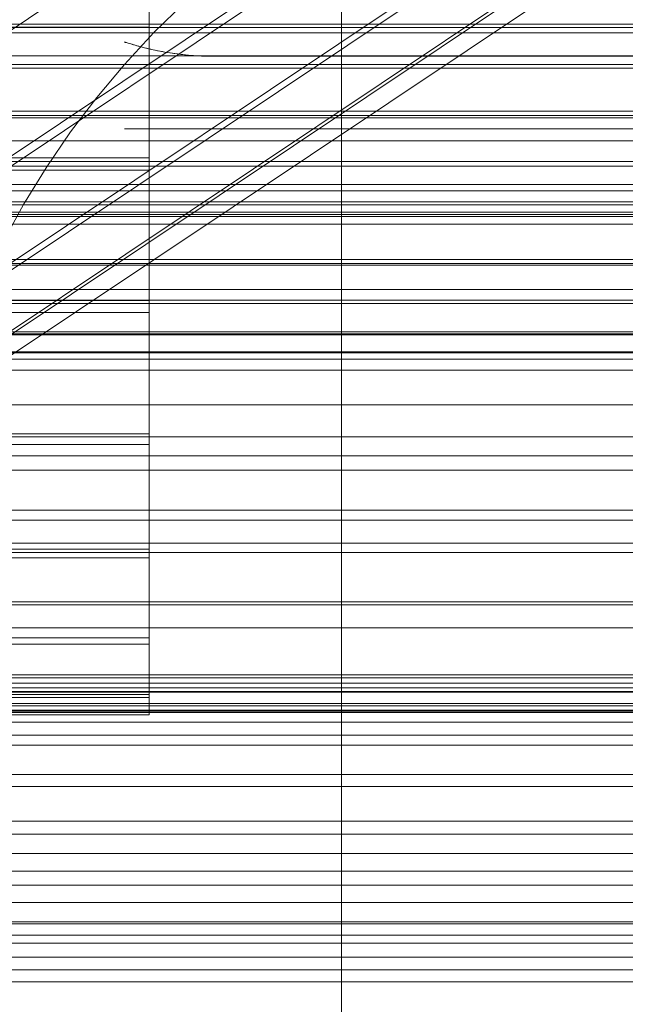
# Model space of a CAD drawing. Header units: millimetres. Extents: x -2233 to 61924, y -68080 to 6847.
# Tile 145 of 256: x 305 to 333, y -34791 to -34745. Entities that reach past the tile are written whole.
import ezdxf

# ---------------------------------------------------------------- set-up
doc = ezdxf.new("R2010")
doc.units = ezdxf.units.MM
for name, color, linetype, lineweight in [('COTAS_O', 1, 'Continuous', 0), ('COTAS_P', 1, 'Continuous', 0), ('frontal_briquetadora', 7, 'Continuous', 0), ('frontal_C01', 7, 'Continuous', 0), ('frontal_C02', 7, 'Continuous', 0), ('frontal_C03', 7, 'Continuous', 0), ('frontal_C05', 7, 'Continuous', 0), ('frontal_mezcladora', 7, 'Continuous', 0)]:
    doc.layers.add(name, color=color, linetype=linetype, lineweight=lineweight)
doc.dimstyles.new('R19_100', dxfattribs={"dimtxt": 250, "dimasz": 150, "dimexe": 150, "dimexo": 80, "dimgap": 100, "dimtad": 1, "dimtih": 1, "dimtoh": 1, "dimdsep": 46, "dimcen": 0.09, "dimadec": 0, "dimazin": 0, "dimtfac": 1, "dimtdec": 4, "dimtofl": 0, "dimtmove": 0, "dimatfit": 3, "dimfxl": 1, "dimtolj": 1, "dimtzin": 0, "dimarcsym": 0})

# ---------------------------------------------------------------- blocks, each defined once
blk = doc.blocks.new('DIM_R28_48')
at = {"layer": 'COTAS_P'}
for p, q in [((-1750, -34600), (-1600, -34555)), ((2600, -34600), (2450, -34555)), ((-1750, -35500), (-1750, -34600)), ((-1750, -34600), (2600, -34600)), ((-1750, -34600), (-1600, -34645)), ((2600, -34600), (2450, -34645)), ((2600, -35500), (2600, -34600))]:
    blk.add_line(p, q, dxfattribs=at)
blk.add_text('4350 P', height=250, dxfattribs=at).set_placement((425, -34500))
blk = doc.blocks.new('DIM_R28_50')
at = {"layer": 'COTAS_P'}
for p, q in [((1705.784, -34504.945), (1551.897, -34475.895)), ((-194.216, -34704.945), (1705.784, -34504.945)), ((1705.784, -34504.945), (1561.319, -34565.401)), ((1800, -35400), (1705.784, -34504.945)), ((-194.216, -34704.945), (-49.751, -34644.49)), ((-100, -35600), (-194.216, -34704.945)), ((-194.216, -34704.945), (-40.33, -34733.995))]:
    blk.add_line(p, q, dxfattribs=at)
blk.add_text('1910.5 P', height=250, rotation=6.009, dxfattribs=at).set_placement((745.315, -34505.495))
blk = doc.blocks.new('DIM_R28_53')
at = {"layer": 'COTAS_P'}
for p, q in [((-150, -32300), (550, -32300)), ((550, -32300), (505, -32450)), ((550, -34900), (550, -32300)), ((550, -32300), (595, -32450)), ((550, -34900), (505, -34750)), ((550, -34900), (595, -34750)), ((-150, -34900), (550, -34900))]:
    blk.add_line(p, q, dxfattribs=at)
blk.add_text('2600 P', height=250, rotation=90, dxfattribs=at).set_placement((450, -33600))
blk = doc.blocks.new('DIM_R28_56')
at = {"layer": 'COTAS_O'}
for p, q in [((-650, -34200), (-500, -34155)), ((650, -34200), (500, -34155)), ((-650, -34900), (-650, -34200)), ((-650, -34200), (650, -34200)), ((-650, -34200), (-500, -34245)), ((650, -34200), (500, -34245)), ((650, -34900), (650, -34200))]:
    blk.add_line(p, q, dxfattribs=at)
blk.add_text('1300 O', height=250, dxfattribs=at).set_placement((0, -34100))
blk = doc.blocks.new('DIM_R28_61')
at = {"layer": 'COTAS_P'}
for p, q in [((-305, -34680), (395, -34680)), ((395, -34680), (350, -34830)), ((395, -36000), (395, -34680)), ((395, -34680), (440, -34830)), ((395, -36000), (350, -35850)), ((395, -36000), (440, -35850)), ((-305, -36000), (395, -36000))]:
    blk.add_line(p, q, dxfattribs=at)
blk.add_text('1320 P', height=250, rotation=90, dxfattribs=at).set_placement((295, -35340))

msp = doc.modelspace()

# ---------------------------------------------------------------- linework, layer by layer
at = {"layer": 'frontal_briquetadora'}
for p, q in [((320, -34760), (320, -34736)), ((320, -34750), (320, -34736)), ((210, -34750), (340, -34750)), ((210, -34750), (320, -34750)), ((320, -34750), (340, -34750)), ((320, -34760), (320, -34750)), ((-490, -34760), (490, -34760)), ((-490, -34760), (340, -34760)), ((320, -34760), (340, -34760)), ((320, -34760), (490, -34760))]:
    msp.add_line(p, q, dxfattribs=at)
at = {"layer": 'frontal_C01'}
for p, q in [((311.15, -34739.667), (311.15, -34745.821)), ((311.15, -34751.836), (311.15, -34745.272)), ((-440, -34745.685), (440, -34745.685)), ((-440, -34745.828), (440, -34745.828)), ((-311.15, -34745.821), (311.15, -34745.821)), ((311.15, -34745.821), (311.15, -34752.404)), ((-440, -34747.533), (440, -34747.533)), ((-440, -34747.708), (440, -34747.708)), ((440, -34749.694), (-440, -34749.694)), ((-440, -34749.888), (440, -34749.888)), ((-440, -34752.019), (440, -34752.019)), ((-440, -34752.221), (440, -34752.221)), ((-311.15, -34751.836), (311.15, -34751.836)), ((311.15, -34758.419), (311.15, -34751.836)), ((-311.15, -34752.404), (311.15, -34752.404)), ((311.15, -34752.404), (311.15, -34758.968)), ((-440, -34754.352), (440, -34754.352)), ((-440, -34754.547), (440, -34754.547)), ((-440, -34756.533), (440, -34756.533)), ((-440, -34756.707), (440, -34756.707)), ((-440, -34758.412), (440, -34758.412)), ((-440, -34758.555), (440, -34758.555)), ((-311.15, -34758.419), (311.15, -34758.419)), ((311.15, -34764.573), (311.15, -34758.419)), ((-311.15, -34758.968), (311.15, -34758.968)), ((311.15, -34758.968), (311.15, -34765.066)), ((-440, -34759.864), (440, -34759.864)), ((-440, -34759.964), (440, -34759.964)), ((-440, -34760.787), (440, -34760.787)), ((-440, -34760.839), (440, -34760.839)), ((-440, -34761.12), (440, -34761.12)), ((-311.15, -34764.573), (311.15, -34764.573)), ((311.15, -34769.878), (311.15, -34764.573)), ((-311.15, -34765.066), (311.15, -34765.066)), ((311.15, -34765.066), (311.15, -34770.281)), ((-311.15, -34769.878), (311.15, -34769.878)), ((311.15, -34773.974), (311.15, -34769.878)), ((-311.15, -34770.281), (311.15, -34770.281)), ((311.15, -34770.281), (311.15, -34774.258)), ((-311.15, -34773.974), (311.15, -34773.974)), ((311.15, -34776.58), (311.15, -34773.974)), ((-311.15, -34774.258), (311.15, -34774.258)), ((311.15, -34774.258), (311.15, -34776.727)), ((-311.15, -34776.58), (311.15, -34776.58)), ((-311.15, -34776.727), (311.15, -34776.727)), ((311.15, -34777.519), (311.15, -34776.58)), ((311.15, -34776.727), (311.15, -34777.519)), ((-311.15, -34777.519), (311.15, -34777.519))]:
    msp.add_line(p, q, dxfattribs=at)
at = {"layer": 'frontal_C02'}
for p, q in [((171.232, -34835.259), (355.541, -34712.004)), ((173.554, -34839.982), (357.863, -34716.728)), ((168.263, -34843.056), (352.572, -34719.801)), ((175.016, -34843.792), (359.326, -34720.537)), ((171.275, -34845.965), (355.584, -34722.71)), ((175.521, -34846.427), (359.83, -34723.173)), ((173.584, -34847.553), (357.893, -34724.298)), ((175.032, -34847.71), (359.341, -34724.456)), ((430, -34772.309), (-430, -34772.309)), ((430, -34777.309), (-430, -34777.309))]:
    msp.add_line(p, q, dxfattribs=at)
at = {"layer": 'frontal_C03'}
for p, q in [((1250, -34746.087), (-1250, -34746.087)), ((-1250, -34747.145), (1250, -34747.145)), ((1250, -34749.997), (-1250, -34749.997)), ((1250, -34751.054), (-1250, -34751.054)), ((-1250, -34753.07), (1250, -34753.07)), ((1250, -34753.361), (-1250, -34753.361)), ((-1250, -34753.868), (1250, -34753.868)), ((1250, -34754.015), (-1250, -34754.015)), ((-1250, -34754.452), (1250, -34754.452)), ((1250, -34754.896), (-1250, -34754.896)), ((-1250, -34756.79), (1250, -34756.79)), ((-1250, -34757.92), (1250, -34757.92)), ((-1250, -34761.639), (1250, -34761.639)), ((-1250, -34763.236), (1250, -34763.236)), ((1250, -34764.703), (-1250, -34764.703)), ((1250, -34765.584), (-1250, -34765.584)), ((1250, -34766.237), (-1250, -34766.237)), ((-1250, -34768.083), (1250, -34768.083)), ((1250, -34768.545), (-1250, -34768.545)), ((-1250, -34769.602), (1250, -34769.602)), ((-1250, -34770.038), (1250, -34770.038)), ((1250, -34772.454), (-1250, -34772.454)), ((1250, -34773.512), (-1250, -34773.512)), ((-1250, -34775.683), (1250, -34775.683)), ((1250, -34775.819), (-1250, -34775.819)), ((-1268, -34776.056), (1268, -34776.056)), ((-1268, -34776.28), (1268, -34776.28)), ((-1268, -34776.445), (1268, -34776.445)), ((1250, -34776.473), (-1250, -34776.473)), ((-1268, -34777.102), (1268, -34777.102)), ((-1268, -34777.42), (1268, -34777.42)), ((1250, -34777.354), (-1250, -34777.354)), ((1250, -34777.864), (-1250, -34777.864)), ((-1268, -34778.466), (1268, -34778.466)), ((-1268, -34778.915), (1268, -34778.915)), ((-1268, -34780.278), (1268, -34780.278)), ((-1268, -34780.828), (1268, -34780.828)), ((-1268, -34782.416), (1268, -34782.416)), ((1268, -34783.029), (-1268, -34783.029)), ((-1250, -34783.921), (1250, -34783.921)), ((-1268, -34784.733), (1268, -34784.733)), ((-1268, -34785.368), (1268, -34785.368)), ((-1250, -34786.18), (1250, -34786.18)), ((-1268, -34787.072), (1268, -34787.072)), ((1250, -34787.16), (-1250, -34787.16)), ((-1268, -34787.685), (1268, -34787.685)), ((1250, -34788.042), (-1250, -34788.042)), ((1250, -34788.695), (-1250, -34788.695)), ((-1268, -34789.273), (1268, -34789.273)), ((-1268, -34789.823), (1268, -34789.823))]:
    msp.add_line(p, q, dxfattribs=at)
at = {"layer": 'frontal_C05'}
for p, q in [((312.793, -34744.678), (311.365, -34746.071)), ((311.365, -34746.071), (310.009, -34747.533)), ((310.004, -34746.501), (310.015, -34746.505)), ((310.015, -34746.505), (310.004, -34746.501)), ((310.015, -34746.505), (310.035, -34746.511)), ((310.032, -34746.51), (310.015, -34746.505)), ((310.055, -34746.517), (310.032, -34746.51)), ((310.035, -34746.511), (310.061, -34746.519)), ((310.084, -34746.527), (310.055, -34746.517)), ((310.061, -34746.519), (310.095, -34746.53)), ((310.124, -34746.539), (310.084, -34746.527)), ((310.095, -34746.53), (310.135, -34746.543)), ((310.175, -34746.555), (310.124, -34746.539)), ((310.135, -34746.543), (310.182, -34746.557)), ((310.182, -34746.557), (310.235, -34746.573)), ((310.235, -34746.573), (310.294, -34746.591)), ((310.302, -34746.593), (310.235, -34746.573)), ((310.294, -34746.591), (310.358, -34746.61)), ((310.375, -34746.615), (310.302, -34746.593)), ((310.358, -34746.61), (310.428, -34746.63)), ((310.455, -34746.638), (310.375, -34746.615)), ((310.428, -34746.63), (310.501, -34746.651)), ((310.541, -34746.662), (310.455, -34746.638)), ((310.501, -34746.651), (310.579, -34746.673)), ((310.632, -34746.688), (310.541, -34746.662)), ((310.579, -34746.673), (310.661, -34746.696)), ((310.727, -34746.713), (310.632, -34746.688)), ((310.661, -34746.696), (310.746, -34746.718)), ((310.828, -34746.74), (310.727, -34746.713)), ((310.746, -34746.718), (310.835, -34746.742)), ((310.932, -34746.766), (310.828, -34746.74)), ((310.835, -34746.742), (310.927, -34746.765)), ((310.927, -34746.765), (311.022, -34746.789)), ((311.053, -34746.796), (310.932, -34746.766)), ((311.022, -34746.789), (311.12, -34746.812)), ((311.192, -34746.829), (311.053, -34746.796)), ((311.12, -34746.812), (311.221, -34746.835)), ((311.336, -34746.861), (311.192, -34746.829)), ((311.221, -34746.835), (311.323, -34746.859)), ((311.323, -34746.859), (311.428, -34746.881)), ((311.484, -34746.893), (311.336, -34746.861)), ((311.428, -34746.881), (311.535, -34746.904)), ((311.636, -34746.924), (311.484, -34746.893)), ((311.535, -34746.904), (311.644, -34746.925)), ((311.791, -34746.953), (311.636, -34746.924)), ((311.644, -34746.925), (311.755, -34746.946)), ((311.755, -34746.946), (311.867, -34746.967)), ((311.95, -34746.981), (311.791, -34746.953)), ((311.867, -34746.967), (311.981, -34746.986)), ((312.111, -34747.008), (311.95, -34746.981)), ((311.981, -34746.986), (312.097, -34747.005)), ((312.097, -34747.005), (312.214, -34747.023)), ((312.275, -34747.032), (312.111, -34747.008)), ((312.214, -34747.023), (312.332, -34747.04)), ((312.441, -34747.055), (312.275, -34747.032)), ((312.332, -34747.04), (312.451, -34747.056)), ((312.609, -34747.076), (312.441, -34747.055)), ((312.451, -34747.056), (312.571, -34747.071)), ((312.571, -34747.071), (312.692, -34747.085)), ((312.779, -34747.095), (312.609, -34747.076)), ((312.692, -34747.085), (312.814, -34747.098)), ((312.951, -34747.111), (312.779, -34747.095)), ((312.814, -34747.098), (312.937, -34747.11)), ((312.937, -34747.11), (313.06, -34747.12)), ((313.124, -34747.125), (312.951, -34747.111)), ((313.06, -34747.12), (313.184, -34747.129)), ((313.298, -34747.136), (313.124, -34747.125)), ((313.184, -34747.129), (313.308, -34747.137)), ((313.472, -34747.146), (313.298, -34747.136)), ((313.308, -34747.137), (313.433, -34747.144)), ((313.433, -34747.144), (313.559, -34747.149)), ((313.648, -34747.152), (313.472, -34747.146)), ((313.559, -34747.149), (313.684, -34747.153)), ((313.824, -34747.156), (313.648, -34747.152)), ((313.684, -34747.153), (313.81, -34747.156)), ((313.81, -34747.156), (313.905, -34747.157)), ((314, -34747.157), (313.824, -34747.156)), ((314, -34747.157), (313.905, -34747.157)), ((346, -34747.157), (314, -34747.157)), ((310.009, -34747.533), (308.727, -34749.06)), ((308.727, -34749.06), (307.522, -34750.65)), ((307.522, -34750.65), (306.399, -34752.298)), ((310.031, -34750.5), (310.011, -34750.5)), ((310.061, -34750.5), (310.031, -34750.5)), ((310.1, -34750.5), (310.061, -34750.5)), ((310.15, -34750.5), (310.1, -34750.5)), ((310.208, -34750.5), (310.15, -34750.5)), ((310.277, -34750.5), (310.208, -34750.5)), ((310.354, -34750.5), (310.277, -34750.5)), ((310.441, -34750.5), (310.354, -34750.5)), ((310.536, -34750.5), (310.441, -34750.5)), ((310.64, -34750.5), (310.536, -34750.5)), ((310.752, -34750.5), (310.64, -34750.5)), ((310.873, -34750.5), (310.752, -34750.5)), ((311.001, -34750.5), (310.873, -34750.5)), ((311.137, -34750.5), (311.001, -34750.5)), ((311.279, -34750.5), (311.137, -34750.5)), ((311.429, -34750.5), (311.279, -34750.5)), ((311.585, -34750.5), (311.429, -34750.5)), ((311.747, -34750.5), (311.585, -34750.5)), ((311.914, -34750.5), (311.747, -34750.5)), ((312.087, -34750.5), (311.914, -34750.5)), ((312.264, -34750.5), (312.087, -34750.5)), ((312.446, -34750.5), (312.264, -34750.5)), ((312.632, -34750.5), (312.446, -34750.5)), ((312.821, -34750.5), (312.632, -34750.5)), ((313.013, -34750.5), (312.821, -34750.5)), ((313.207, -34750.5), (313.013, -34750.5)), ((313.404, -34750.5), (313.207, -34750.5)), ((313.602, -34750.5), (313.404, -34750.5)), ((313.801, -34750.5), (313.602, -34750.5)), ((314, -34750.5), (313.801, -34750.5)), ((314, -34750.5), (346, -34750.5)), ((306.399, -34752.298), (305.359, -34754)), ((305.359, -34754), (304.405, -34755.752)), ((300, -34777), (380, -34777))]:
    msp.add_line(p, q, dxfattribs=at)
at = {"layer": 'frontal_mezcladora'}
for p, q in [((320, -34820), (320, -34600)), ((-600, -34760), (600, -34760))]:
    msp.add_line(p, q, dxfattribs=at)

# ---------------------------------------------------------------- dimensions: what is measured, and where the dimension line sits
at = {"layer": 'COTAS_O'}
dim = msp.add_aligned_dim(p1=(-650, -34900), p2=(650, -34900), distance=700, text='<> O', dimstyle='R19_100', dxfattribs=at)
dim.commit()
dim.dimension.update_dxf_attribs({"geometry": 'DIM_R28_56', "text_midpoint": (0, -34200)})
at = {"layer": 'COTAS_P'}
for p1, p2, distance, picture, middle in [((-150, -34900), (-150, -32300), -700, 'DIM_R28_53', (550, -33600)), ((-100, -35600), (1800, -35400), 900, 'DIM_R28_50', (755.784, -34604.945)), ((-1750, -35500), (2600, -35500), 900, 'DIM_R28_48', (425, -34600)), ((-305, -36000), (-305, -34680), -700, 'DIM_R28_61', (395, -35340))]:
    dim = msp.add_aligned_dim(p1=p1, p2=p2, distance=distance, text='<> P', dimstyle='R19_100', dxfattribs=at)
    dim.commit()
    dim.dimension.update_dxf_attribs({"geometry": picture, "text_midpoint": middle})

doc.saveas('drawing.dxf')
